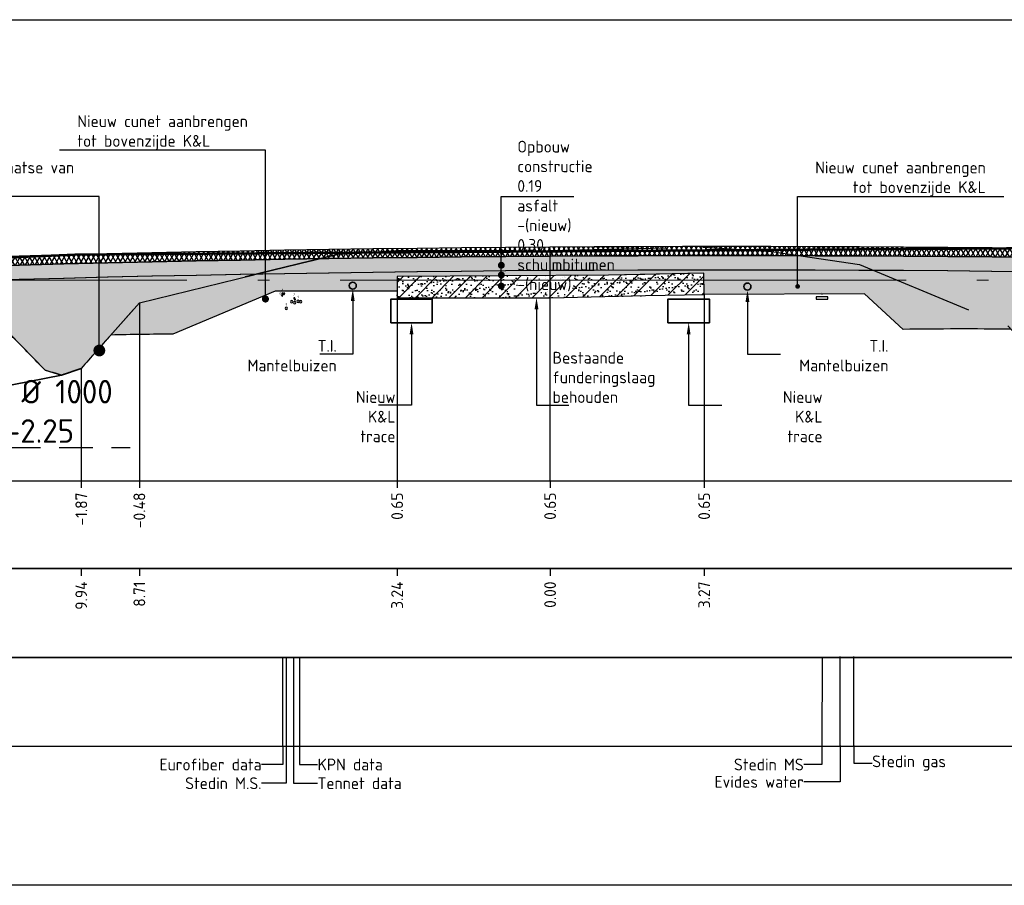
# Model space of a CAD drawing. Extents: x 102676 to 106538, y 417474 to 420545.
# Tile 66 of 112: x 104488 to 104508, y 418476 to 418495. Entities that reach past the tile are written whole.
import ezdxf
from ezdxf import colors
from ezdxf.entities.mleader import LeaderData, LeaderLine
from ezdxf.enums import TextEntityAlignment as Align
from ezdxf.lldxf.tags import DXFTag
from ezdxf.math import Vec2, Vec3

# ---------------------------------------------------------------- set-up
doc = ezdxf.new("R2010")
doc.units = 0
for name, pattern in [('AL-NAP_LIJN', [15.25, 12, -1.5, 0.25, -1.5]), ('DASHED', [0.75, 0.5, -0.25]), ('DASHED2', [0.375, 0.25, -0.125]), ('DGN Style 2', [10.029034, 6.01742, -4.011614]), ('DGN Style 3', [14.040647, 10.029034, -4.011614]), ('DUIKER', [1.11, 0.71, -0.4])]:
    doc.linetypes.add(name, pattern=pattern)
doc.layers.get('0').update_dxf_attribs({"lineweight": 25})
for name, color, linetype, lineweight in [('00-Aslijn', 5, 'DGN Style 3', 25), ('B-WE-GW-GROND-A', 7, 'Continuous', 25), ('B-WE-GW-GROND_ZAND-AD', 7, 'Continuous', 25), ('B-WE-GW-GRONDWERKLIJN_KRUIN-G', 90, 'Continuous', 25), ('B-WE-KL-DATA_KABELBED-G', 90, 'Continuous', 25), ('B-WE-KL-DATA_KABELBED_KPN BV-G', 90, 'Continuous', 25), ('B-WE-KL-ET_MS_13 KV_STEDIN NETBEHEER BV-G', 130, 'KL-MS-N', 25), ('B-WE-KL-GAS_LD_POLYETHYLEEN PE_160_0.1 BAR_STEDIN NETBEHEER BV-G', 50, 'KL-GAS-LD-N', 25), ('B-WE-KL-WATER_ASBESTCEMENT_176_EVIDES INFRA-G', 170, 'KL-WATER-N', 25), ('B-WE-VH-VERHARDING_FUNDERING-A', 252, 'Continuous', 25), ('B-WE-WH-DUIKER-G', 150, 'DUIKER', 25), ('N-WE-AM-NAP-G', 7, 'AL-NAP_LIJN', 18), ('N-WE-GW-BERM-G', 90, 'Continuous', 35), ('N-WE-VH-VERHARDING_ASFALT-A', 252, 'Continuous', 25), ('N-WE-VH-VERHARDING_ASFALT-GD', 252, 'Continuous', 25), ('N-WE-VH-VERHARDING_FUNDERING-A', 252, 'Continuous', 25), ('N-WE-VH-VERHARDING_FUNDERING_BIMS-G', 7, 'Continuous', 25), ('N-WE-WH-WATERBODEM-G', 90, 'AL-MAAIVELD', 35), ('X-XX-AL-PROFIELBALK-G', 7, 'Continuous', 25), ('X-XX-AL-PROFIELBALK-T25', 7, 'Continuous', 25), ('X-XX-AL-TEKENBLAD_KADER_ROOSTERVERDELING-G', 7, 'Continuous', 25), ('X-XX-AL-VERWIJZING_DOORSNEDE-M_NIEUW', 1, 'Continuous', 25), ('X-XX-AL-VERWIJZING_DOORSNEDE-M_OUD', 7, 'Continuous', 25)]:
    doc.layers.add(name, color=color, linetype=linetype, lineweight=lineweight)
doc.styles.add('NLCS-ISO-ANNOTATIEF-T25', font='NLCS-ISO.ttf', dxfattribs={"height": 2.5})
doc.styles.get("Standard").update_dxf_attribs({"font": 'arial.ttf'})
doc.linetypes.add('AL-MAAIVELD', pattern='A,12,[40,NLCS.shx,S=1,R=0,X=0,Y=-0.5],12', length=24)
tags = doc.linetypes.add('KL-GAS-LD-N', pattern='A,4,-1,[69,NLCS.shx,S=0.5,R=0,X=0,Y=0],-1,4,-1,["L",Standard,S=1,R=0,X=0.25,Y=-0.5],-2', length=13).pattern_tags.tags
tags[18] = DXFTag(74, 10)
tags = doc.linetypes.add('KL-MS-N', pattern='A,4,-1,[103,NLCS.shx,S=0.75,R=0,X=0,Y=0],-1,4,-1,["M",Standard,S=1,R=0,X=0,Y=-0.5],-2', length=13).pattern_tags.tags
tags[18] = DXFTag(74, 10)
doc.linetypes.add('KL-WATER-N', pattern='A,7,-0.5,[168,NLCS.shx,S=0.75,R=0,X=0.75,Y=0],-2', length=9.5)

# ---------------------------------------------------------------- blocks, each defined once
blk = doc.blocks.new('AFDEKPLAAT')
at = {"color": 0, "linetype": 'ByBlock'}
blk.add_lwpolyline([(-0.5, -1), (0.5, -1), (0.5, 0), (-0.5, 0)], close=True, dxfattribs=at)
blk = doc.blocks.new('ID')
at = {"color": 0, "linetype": 'ByBlock'}
blk.add_attdef('ID', text='', height=50, dxfattribs=at).set_placement((0, 25), align=Align.BOTTOM_CENTER)
blk = doc.blocks.new('LEIDING')
at = {"color": 0, "linetype": 'ByBlock'}
blk.add_circle((0, -0.5), 0.5, dxfattribs=at)
blk = doc.blocks.new('ELEKTRA')
at = {"color": 0, "linetype": 'ByBlock'}
blk.add_circle((0, -0.5), 0.5, dxfattribs=at)
blk = doc.blocks.new('GLASVEZEL')
at = {"color": 0, "linetype": 'ByBlock'}
blk.add_circle((0, -0.5), 0.5, dxfattribs=at)
blk = doc.blocks.new('_Dot')
at = {"color": 0, "linetype": 'ByBlock', "lineweight": -2}
blk.add_line((-0.5, 0), (-1, 0), dxfattribs=at)
at = {"color": 0, "linetype": 'ByBlock', "const_width": 0.5}
blk.add_lwpolyline([(-0.25, 0, 1), (0.25, 0, 1)], format="xyb", close=True, dxfattribs=at)

msp = doc.modelspace()

# ---------------------------------------------------------------- hatches: boundary and pattern name
at = {"layer": 'B-WE-GW-GROND-A', "transparency": 33554687}
h = msp.add_hatch(dxfattribs=at)
h.set_pattern_fill('AGW-GROND_KLEI', color=9, scale=0.1, pattern_type=2)
h.set_pattern_definition([(45, (6e-11, -42.33905), (-0.1767766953, 0.1767766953), [])])
h.paths.add_polyline_path([(104495.6059, 418489.0654), (104495.6059, 418488.6154), (104498.8617, 418488.6154), (104500.8725, 418488.6588), (104502.1175, 418488.6857), (104502.1078, 418489.1356), (104500.8628, 418489.1087), (104500.089, 418489.092)])
at = {"layer": 'B-WE-GW-GROND_ZAND-AD', "transparency": 33554687}
h = msp.add_hatch(dxfattribs=at)
h.set_pattern_fill('AGW-GROND_ZAND_FUNDERINGSZAND', color=8, scale=0.1, pattern_type=2)
h.set_pattern_definition([(37.5, (132.86567, -9.99967), (-0.00629933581, 0.1926823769), [0, -0.152, 0, -0.17, 0, -0.1625]), (7.5, (132.86567, -9.99967), (0.17697767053, 0.28221460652), [0, -0.082, 0, -0.137, 0, -0.0525]), (327.5, (132.74267, -9.99967), (0.311414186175, 0.000565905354), [0, -0.05, 0, -0.18, 0, -0.235]), (317.5, (132.74267, -9.99967), (0.30061266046, 0.0877675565), [0, -0.025, 0, -0.118, 0, -0.135])])
edge = h.paths.add_edge_path()
edge.add_arc((104502.5917, 417926.4541), 562.7538, 87.327817, 93.436115, ccw=False)
edge.add_line((104528.8281, 418488.596), (104528.7994, 418487.5964))
edge.add_arc((104507.6248, 417812.5259), 675.4025, 88.2034168, 89.7213122)
edge.add_arc((104538.8996, 418449.3447), 47.6603, 125.96386, 127.48175)
edge.add_arc((104513.5414, 418477.2317), 10.5808, 110.14226, 111.66016)
edge.add_arc((104507.2478, 418477.7674), 9.5998, 75.59465, 77.11255)
edge.add_arc((104478.0109, 418458.7084), 42.3333, 42.165, 43.6829)
edge.add_arc((104507.6344, 418401.7016), 86.2508, 89.341838, 90.859734)
edge.add_line((104506.3403, 418487.9426), (104505.5159, 418488.6955))
edge.add_line((104505.5159, 418488.6955), (104505.517, 418488.6955))
edge.add_line((104505.517, 418488.6955), (104502.1175, 418488.6857))
edge.add_line((104502.1175, 418488.6857), (104502.1078, 418489.1356))
edge.add_line((104502.1078, 418489.1356), (104500.089, 418489.092))
edge.add_line((104500.089, 418489.092), (104495.6059, 418489.0654))
edge.add_line((104495.6059, 418489.0654), (104495.6047, 418489.0654))
edge.add_line((104495.6047, 418489.0654), (104495.6059, 418488.7565))
edge.add_line((104495.6059, 418488.7565), (104493.0183, 418488.7565))
edge.add_line((104493.0183, 418488.7565), (104490.8479, 418487.842))
edge.add_arc((104491.173, 418419.5471), 68.2956, 90.272785, 91.373573)
edge.add_arc((104515.9495, 418463.7903), 35.7107, 137.70199, 139.219)
edge.add_arc((104493.9865, 418471.2008), 16.705, 107.69542, 109.21242)
edge.add_arc((104484.5387, 418473.8829), 13.6756, 73.20871, 74.72571)
edge.add_arc((104461.4417, 418461.7897), 36.7728, 43.44198, 44.95898)
edge.add_arc((104499.9497, 417786.6083), 701.2762, 91.0202774, 92.5372779)
edge.add_line((104468.9047, 418487.1971), (104468.8627, 418488.1962))
at = {"layer": 'B-WE-VH-VERHARDING_FUNDERING-A', "transparency": 33554687}
h = msp.add_hatch(dxfattribs=at)
h.set_pattern_fill('AVH-FUNDERING_ZAND', color=9, scale=0.1, pattern_type=2)
h.set_pattern_definition([(37.5, (6e-11, -42.33905), (-0.00629933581, 0.1926823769), [0, -0.152, 0, -0.17, 0, -0.1625]), (7.5, (6e-11, -42.33905), (0.17697767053, 0.28221460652), [0, -0.082, 0, -0.137, 0, -0.0525]), (327.5, (-0.123, -42.33905), (0.311414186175, 0.000565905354), [0, -0.05, 0, -0.18, 0, -0.235]), (317.5, (-0.123, -42.33905), (0.30061266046, 0.0877675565), [0, -0.025, 0, -0.118, 0, -0.135])])
h.paths.add_polyline_path([(104495.6059, 418489.0654), (104495.6059, 418488.6154), (104498.8617, 418488.6154), (104500.8725, 418488.6588), (104502.1175, 418488.6857), (104502.1078, 418489.1356), (104500.8628, 418489.1087), (104500.089, 418489.092)])
at = {"layer": 'N-WE-VH-VERHARDING_ASFALT-A', "transparency": 33554687}
h = msp.add_hatch(dxfattribs=at)
h.set_pattern_fill('AVH-ASFALT_LAAG1-SOD', color=256, scale=30, pattern_type=2)
h.set_pattern_definition([(60, (0, 0), (-0.07794228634, 0.045), []), (120, (0, 0), (-0.07794228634, -0.045), [])])
edge = h.paths.add_edge_path()
edge.add_line((104468.8509, 418488.6854), (104468.8623, 418488.4958))
edge.add_arc((104502.5983, 417926.7845), 562.7235, 87.326921, 93.437012, ccw=False)
edge.add_line((104528.8421, 418488.8956), (104528.8509, 418489.0854))
edge.add_arc((104502.5983, 417926.7845), 562.9135, 87.326921, 93.437012)
at = {"layer": 'N-WE-VH-VERHARDING_FUNDERING-A', "transparency": 33554687}
h = msp.add_hatch(dxfattribs=at)
h.set_pattern_fill('AVH-FUNDERING_BIMS', color=256, scale=0.25, pattern_type=2)
h.set_pattern_definition([(30, (0, 0), (0.072168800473, 0.124999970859), [0.025, -0.225]), (150, (0, 0), (-0.144337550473, 2.9141e-08), [0.025, -0.225])])
edge = h.paths.add_edge_path()
edge.add_line((104468.8623, 418488.4958), (104468.8803, 418488.1963))
edge.add_arc((104502.5983, 417926.7845), 562.4235, 87.326921, 93.437012, ccw=False)
edge.add_line((104528.8281, 418488.596), (104528.8421, 418488.8956))
edge.add_arc((104502.5983, 417926.7845), 562.7235, 87.326921, 93.437012)

# ---------------------------------------------------------------- linework, layer by layer
at = {"layer": '00-Aslijn', "elevation": 0.494}
msp.add_lwpolyline([(104498.8509, 418484.7355), (104498.8509, 418489.6545)], dxfattribs=at)
at = {"layer": 'B-WE-GW-GROND-A', "color": 9, "transparency": 33554687, "elevation": -0.7646}
msp.add_lwpolyline([(104495.6059, 418489.0654), (104495.6059, 418488.6154), (104498.8617, 418488.6154), (104500.8725, 418488.6588), (104502.1175, 418488.6857), (104502.1078, 418489.1356), (104500.8628, 418489.1087), (104500.089, 418489.092)], close=True, dxfattribs=at)
at = {"layer": 'B-WE-GW-GRONDWERKLIJN_KRUIN-G', "color": 8, "linetype": 'DASHED2', "ltscale": 10}
msp.add_lwpolyline([(104481.8509, 418488.6115), (104486.6632, 418488.5954), (104488.1414, 418487.0754), (104488.4894, 418486.9754), (104488.9089, 418487.1154), (104490.1404, 418488.5054), (104494.3596, 418489.5354), (104495.6059, 418489.6154), (104498.8509, 418489.6154), (104502.0959, 418489.6854), (104503.5469, 418489.5954), (104505.4112, 418489.3154), (104508.5582, 418488.0154), (104509.3889, 418487.1254), (104509.6361, 418487.0654), (104509.8979, 418487.1654), (104511.5333, 418488.3854), (104515.8509, 418488.4308)], dxfattribs=at)
at = {"layer": 'B-WE-KL-DATA_KABELBED_KPN BV-G', "elevation": 0.2233, "flags": 128}
for points in [[(104493.1829, 418479.0999), (104493.1828, 418480.9855)], [(104493.4118, 418480.9855), (104493.4119, 418479.0999)], [(104493.5333, 418480.9855), (104493.5334, 418479.0999)]]:
    msp.add_lwpolyline(points, dxfattribs=at)
at = {"layer": 'B-WE-KL-ET_MS_13 KV_STEDIN NETBEHEER BV-G', "elevation": 0.494, "flags": 128}
msp.add_lwpolyline([(104493.2559, 418480.9855), (104493.2545, 418479.0999)], dxfattribs=at)
at = {"layer": 'B-WE-KL-ET_MS_13 KV_STEDIN NETBEHEER BV-G', "flags": 128}
msp.add_lwpolyline([(104504.6172, 418480.9855), (104504.6157, 418479.0999)], dxfattribs=at)
at = {"layer": 'B-WE-KL-GAS_LD_POLYETHYLEEN PE_160_0.1 BAR_STEDIN NETBEHEER BV-G', "flags": 128}
msp.add_lwpolyline([(104505.295, 418479.1211), (104505.295, 418481.0067)], dxfattribs=at)
at = {"layer": 'B-WE-KL-WATER_ASBESTCEMENT_176_EVIDES INFRA-G', "flags": 128}
msp.add_lwpolyline([(104505.0054, 418479.1211), (104505.0054, 418481.0067)], dxfattribs=at)
at = {"layer": 'N-WE-AM-NAP-G', "color": 9, "lineweight": 13, "true_color": 0xd19cc7}
msp.add_lwpolyline([(104463.9004, 418488.9854), (104529.1081, 418488.9854)], dxfattribs=at)
at = {"layer": 'N-WE-GW-BERM-G', "elevation": -0.9879}
for points in [[(104495.4742, 418488.0854), (104496.3509, 418488.0854), (104496.3509, 418488.5854), (104495.4742, 418488.5854)], [(104501.3509, 418488.0854), (104502.2277, 418488.0854), (104502.2277, 418488.5854), (104501.3509, 418488.5854)]]:
    msp.add_lwpolyline(points, close=True, dxfattribs=at)
at = {"layer": 'N-WE-GW-BERM-G'}
for centre in [(104494.6657, 418488.87, -1.4819), (104503.0361, 418488.8507, -1.4819)]:
    msp.add_circle(centre, 0.075, dxfattribs=at)
at = {"layer": 'N-WE-VH-VERHARDING_ASFALT-GD', "color": 4, "linetype": 'DGN Style 2', "const_width": 0.05, "elevation": 1.2585}
msp.add_lwpolyline([(104528.8509, 418489.0854, 0.0266666), (104468.8509, 418488.6854)], format="xyb", dxfattribs=at)
at = {"layer": 'N-WE-VH-VERHARDING_ASFALT-GD', "elevation": -0.2706}
for points in [[(104468.8509, 418488.6854), (104468.8623, 418488.4958, -0.0266666), (104528.8421, 418488.8956), (104528.8509, 418489.0854, 0.0266666)], [(104468.8623, 418488.4958), (104468.8803, 418488.1963, -0.0266666), (104528.8281, 418488.596), (104528.8421, 418488.8956, 0.0266666)]]:
    msp.add_lwpolyline(points, format="xyb", close=True, dxfattribs=at)
at = {"layer": 'N-WE-VH-VERHARDING_FUNDERING_BIMS-G', "elevation": -0.2706}
for points in [[(104468.8627, 418488.1962, -0.0266588), (104528.8281, 418488.596)], [(104508.6252, 418487.9466, 0.0066232), (104506.3403, 418487.9426), (104505.5159, 418488.6955), (104505.5159, 418488.6955), (104505.517, 418488.6955), (104502.1175, 418488.6857), (104502.1078, 418489.1356), (104502.1078, 418489.1356), (104500.089, 418489.092), (104495.6059, 418489.0654), (104495.6047, 418489.0654), (104495.6059, 418488.7565), (104495.6059, 418488.7565), (104495.6059, 418488.7565), (104493.0183, 418488.7565), (104493.0183, 418488.7565), (104490.8479, 418487.842, 0.0048031), (104489.5359, 418487.8231, 0.0066193), (104488.9089, 418487.1154, 0.0066193), (104488.4894, 418486.9754, 0.0066193), (104488.1414, 418487.0754, 0.0066193), (104487.4626, 418487.7734, 0.0066193), (104468.9047, 418487.1971)]]:
    msp.add_lwpolyline(points, format="xyb", dxfattribs=at)
at = {"layer": 'N-WE-WH-WATERBODEM-G', "linetype": 'DASHED', "ltscale": 10, "flags": 128}
msp.add_lwpolyline([(104471.0163, 418489.0554), (104477.2769, 418487.4854), (104482.4875, 418486.2354), (104484.7573, 418486.2354), (104488.4894, 418486.9754), (104488.9089, 418487.1154), (104489.2367, 418487.4854), (104490.1404, 418488.5054), (104494.3596, 418489.5354)], dxfattribs=at)
at = {"layer": 'X-XX-AL-PROFIELBALK-G', "color": 7, "linetype": 'Continuous', "lineweight": 25}
for p, q in [((104488.9089, 418484.7355), (104488.9089, 418484.5855)), ((104490.1404, 418484.7355), (104490.1404, 418484.5855)), ((104495.6059, 418484.7355, -2.2464), (104495.6059, 418484.5855, -2.2464)), ((104498.8509, 418484.7355, -0.9879), (104498.8509, 418484.5855, -0.9879)), ((104502.1175, 418484.7355, -1.7525), (104502.1175, 418484.5855, -1.7525)), ((104488.9089, 418482.8711), (104488.9089, 418482.7211)), ((104490.1404, 418482.8711), (104490.1404, 418482.7211)), ((104495.6059, 418482.8711), (104495.6059, 418482.7211)), ((104498.8509, 418482.8711, 2.7404), (104498.8509, 418482.7211, 2.7404)), ((104502.1175, 418482.8711, 0.494), (104502.1175, 418482.7211, 0.494))]:
    msp.add_line(p, q, dxfattribs=at)
for points in [[(104467.7012, 418484.7355), (104529.2192, 418484.7355), (104529.2192, 418482.8711), (104467.7012, 418482.8711)], [(104467.7012, 418482.8711), (104529.2192, 418482.8711), (104529.2192, 418480.9855), (104467.7012, 418480.9855)]]:
    msp.add_lwpolyline(points, close=True, dxfattribs=at)
at = {"layer": 'X-XX-AL-PROFIELBALK-G'}
msp.add_lwpolyline([(104467.7012, 418480.9855), (104529.2192, 418480.9855), (104529.2192, 418479.0999), (104467.7012, 418479.0999)], close=True, dxfattribs=at)
for points, elevation in [([(104493.1829, 418479.0999), (104493.1829, 418478.7196), (104492.7316, 418478.7196)], 0.2233), ([(104493.2545, 418479.0999), (104493.2545, 418478.3223), (104492.7316, 418478.3223)], 0.494), ([(104493.4119, 418479.0999), (104493.4119, 418478.3223), (104493.9193, 418478.3223)], 0.2233), ([(104493.5334, 418479.0999), (104493.5334, 418478.7197), (104493.9193, 418478.7197)], 0.2233)]:
    msp.add_lwpolyline(points, dxfattribs=dict(at, elevation=elevation))
for points in [[(104505.0054, 418479.1212), (104505.0054, 418478.3519), (104504.2298, 418478.3519)], [(104504.6157, 418479.0999), (104504.6157, 418478.7196), (104504.2298, 418478.7196)], [(104505.295, 418479.1211), (104505.2952, 418478.749), (104505.6811, 418478.749)]]:
    msp.add_lwpolyline(points, dxfattribs=at)
at = {"layer": 'X-XX-AL-TEKENBLAD_KADER_ROOSTERVERDELING-G', "elevation": 0.9879}
msp.add_lwpolyline([(104463.2007, 418494.5079), (104529.6572, 418494.5079), (104529.6572, 418476.1588), (104463.2007, 418476.1588)], close=True, dxfattribs=at)
at = {"layer": 'X-XX-AL-VERWIJZING_DOORSNEDE-M_NIEUW'}
for points, elevation in [([(104502.1175, 418488.6857), (104502.1175, 418484.7355)], -0.2706), ([(104495.6059, 418488.6154), (104495.6059, 418484.7355)], -0.7646)]:
    msp.add_lwpolyline(points, dxfattribs=dict(at, elevation=elevation))
for points in [[(104490.1404, 418488.5054), (104490.1404, 418484.7355)], [(104488.9089, 418487.1154), (104488.9089, 418484.7355)]]:
    msp.add_lwpolyline(points, dxfattribs=at)
at = {"layer": 'X-XX-AL-VERWIJZING_DOORSNEDE-M_OUD'}
msp.add_lwpolyline([(104497.8162, 418488.8611), (104497.8162, 418489.595)], dxfattribs=at)

# ---------------------------------------------------------------- block references
at = {"ltscale": 20}
ref = msp.add_blockref('ID', (104493.1715, 418488.6791, -0.2706), dxfattribs=dict(at, xscale=-0.001, yscale=0.001, zscale=0.001))
ref.add_attrib('ID', '5', dxfattribs={"color": 0, "linetype": 'ByBlock', "height": 0.05}).set_placement((104493.1281, 418488.6535, -0.2706), align=Align.BOTTOM_CENTER)
ref = msp.add_blockref('ID', (104493.1759, 418488.7154, -0.2706), dxfattribs=dict(at, xscale=-0.001, yscale=0.001, zscale=0.001))
ref.add_attrib('ID', '4', dxfattribs={"color": 0, "linetype": 'ByBlock', "height": 0.05}).set_placement((104493.1759, 418488.7404, -0.2706), align=Align.BOTTOM_CENTER)
ref = msp.add_blockref('ID', (104493.4259, 418488.6154, -0.2706), dxfattribs=dict(at, xscale=-0.001, yscale=0.001, zscale=0.001))
ref.add_attrib('ID', '2', dxfattribs={"color": 0, "linetype": 'ByBlock', "height": 0.05}).set_placement((104493.4259, 418488.6404, -0.2706), align=Align.BOTTOM_CENTER)
ref = msp.add_blockref('ID', (104493.5059, 418488.5654, -0.2706), dxfattribs=dict(at, xscale=-0.001, yscale=0.001, zscale=0.001))
ref.add_attrib('ID', '1', dxfattribs={"color": 0, "linetype": 'ByBlock', "height": 0.05}).set_placement((104493.5059, 418488.5904, -0.2706), align=Align.BOTTOM_CENTER)
at = {"ltscale": 20, "xscale": 0.001, "yscale": 0.001, "zscale": 0.001}
msp.add_blockref('ID', (104504.6159, 418488.6354, -0.2706), dxfattribs=at).add_auto_attribs({'ID': '1'})
at = {"ltscale": 20}
ref = msp.add_blockref('ID', (104493.2559, 418488.4154, -0.2706), dxfattribs=dict(at, xscale=-0.001, yscale=0.001, zscale=0.001))
ref.add_attrib('ID', '3', dxfattribs={"color": 0, "linetype": 'ByBlock', "height": 0.05}).set_placement((104493.2559, 418488.4404, -0.2706), align=Align.BOTTOM_CENTER)
at = {"layer": 'B-WE-KL-DATA_KABELBED-G'}
for name, p, xscale, yscale, zscale in [('GLASVEZEL', (104493.1715, 418488.6791, -0.2706), -0.03, 0.03, 0.03), ('GLASVEZEL', (104493.1759, 418488.7154, -0.2706), -0.03, 0.03, 0.03), ('GLASVEZEL', (104493.2081, 418488.7154, -0.2706), -0.03, 0.03, 0.03), ('LEIDING', (104493.3727, 418488.5548, -0.2706), -0.05, 0.05, 0.05), ('LEIDING', (104493.4371, 418488.5337, -0.2706), -0.05, 0.05, 0.05), ('LEIDING', (104493.4259, 418488.6154, -0.2706), -0.025, 0.025, 0.025), ('LEIDING', (104493.4396, 418488.5902, -0.2706), -0.025, 0.025, 0.025), ('LEIDING', (104493.5059, 418488.5654, -0.2706), -0.05, 0.05, 0.05), ('LEIDING', (104493.5609, 418488.5542, -0.2706), -0.05, 0.05, 0.05)]:
    msp.add_blockref(name, p, dxfattribs=dict(at, xscale=xscale, yscale=yscale, zscale=zscale))
at = {"layer": 'B-WE-KL-ET_MS_13 KV_STEDIN NETBEHEER BV-G', "yscale": 0.05}
for name, p, xscale, zscale in [('AFDEKPLAAT', (104504.6159, 418488.6354, -0.2706), 0.25, 0.25), ('ELEKTRA', (104493.2559, 418488.4154, -0.2706), -0.05, 0.05)]:
    msp.add_blockref(name, p, dxfattribs=dict(at, xscale=xscale, zscale=zscale))
at = {"layer": 'X-XX-AL-VERWIJZING_DOORSNEDE-M_OUD', "xscale": 0.14625, "yscale": 0.14625, "zscale": 0.14625, "rotation": 270}
for p in [(104497.8162, 418489.3027), (104497.8162, 418489.0946), (104497.8162, 418488.8611)]:
    msp.add_blockref('_Dot', p, dxfattribs=at)

# ---------------------------------------------------------------- texts
at = {"layer": 'X-XX-AL-PROFIELBALK-T25', "char_height": 0.25, "attachment_point": 6, "rotation": 90, "style": 'NLCS-ISO-ANNOTATIEF-T25'}
for s, insert in [('-1.87', (104488.9089, 418484.4855, 0.7618)), ('-0.48', (104490.1404, 418484.4855, 0.7618)), ('0.65', (104495.6059, 418484.4855, -1.4847)), ('0.65', (104498.8509, 418484.4855, -0.2261)), ('0.65', (104502.1175, 418484.4855, -0.9907)), ('9.94', (104488.9089, 418482.5999, -1.4847)), ('8.71', (104490.1404, 418482.5999, -1.4847)), ('3.24', (104495.6059, 418482.5999, -1.4847)), ('0.00', (104498.8509, 418482.5999, -0.2261)), ('3.27', (104502.1175, 418482.5999, -0.9907))]:
    msp.add_mtext_dynamic_manual_height_columns(s, width=0.445486, gutter_width=0.9, heights=[0], dxfattribs=dict(at, insert=insert))
at = {"layer": 'X-XX-AL-PROFIELBALK-T25', "char_height": 0.25, "style": 'NLCS-ISO-ANNOTATIEF-T25'}
for s, width, heights, insert, attachment_point in [('Eurofiber data', 2.863413, [0], (104492.7316, 418478.7196, 0.494), 6), ('KPN data', 1.661857, [0.0771], (104493.9193, 418478.7197, 0.2233), 4), ('Stedin MS', 1.981523, [0], (104504.2298, 418478.7196), 6), ('Stedin gas', 2.762757, [0], (104505.6811, 418478.749), 4), ('Stedin M.S.', 2.796505, [0.8719], (104492.7316, 418478.3223, 0.494), 6), ('Tennet data', 2.365113, [0.3789], (104493.9193, 418478.3223, 0.2233), 4), ('Evides water', 2.126813, [0], (104504.2298, 418478.3519), 6)]:
    msp.add_mtext_dynamic_manual_height_columns(s, width=width, gutter_width=0.9, heights=heights, dxfattribs=dict(at, insert=insert, attachment_point=attachment_point))

# ---------------------------------------------------------------- leaders
at = {"layer": 'B-WE-WH-DUIKER-G', "color": 0, "ltscale": 2}
ml = msp.add_multileader_mtext('Standard', dxfattribs=at)
ml.set_content('Duiker, %%C 1000\\P\\pxi-3,l4,t4;b.o.b.^I-2.25', style='NLCS-ISO-ANNOTATIEF-T25')
ml.set_leader_properties(color=256, linetype='ByLayer', lineweight=-1)
ml.build(insert=Vec2(0, 0))
ml.multileader.update_dxf_attribs({"text_left_attachment_type": 5, "text_right_attachment_type": 5, "dogleg_length": 2.5, "arrow_head_size": 0.5, "scale": 0.2})
ctx = ml.context
ctx.base_point, ctx.scale, ctx.char_height, ctx.arrow_head_size, ctx.landing_gap_size, ctx.plane_origin = Vec3(104485.1111, 418485.4392, 0.494), 0.2, 0.5, 0.5, 0.18, Vec3(344.852, -25.0024, 0.494)
ctx.left_attachment, ctx.right_attachment = 5, 5
notes = []
notes.append((ctx, [(0, (1, 1, 0), (104484.6111, 418485.4392, 0.494), (1, 0), 0.5, [(0, [(104483.6224, 418486.9821, 0.494)], 0, [])])]))
ctx.mtext.insert, ctx.mtext.flow_direction = Vec3(104485.2911, 418486.8725, 0.494), 5
at = {"layer": 'X-XX-AL-VERWIJZING_DOORSNEDE-M_OUD'}
ml = msp.add_multileader_mtext('Standard', dxfattribs=at)
ml.set_content('Nieuw cunet aanbrengen\\Ptot bovenzijde K&L', color=256, style='NLCS-ISO-ANNOTATIEF-T25')
ml.set_leader_properties(color=256, linetype='ByLayer', lineweight=-1)
ml.set_arrow_properties(name='DOT')
ml.build(insert=Vec2(0, 0))
ml.multileader.update_dxf_attribs({"text_left_attachment_type": 5, "text_right_attachment_type": 5, "dogleg_length": 2.5, "arrow_head_size": 0.15, "scale": 0.1})
ctx = ml.context
ctx.base_point, ctx.scale, ctx.char_height, ctx.arrow_head_size, ctx.landing_gap_size, ctx.plane_origin = Vec3(104488.7343, 418491.739), 0.1, 0.25, 0.15, 0.09, Vec3(208632.085, 837000.0557)
ctx.left_attachment, ctx.right_attachment = 5, 5
notes.append((ctx, [(0, (1, 1, 0), (104492.8143, 418491.739), (-1, 0), 0.25, [(0, [(104492.8143, 418488.5874)], 0, [])])]))
ctx.mtext.insert, ctx.mtext.flow_direction = Vec3(104488.8243, 418492.4806), 5
ml = msp.add_multileader_mtext('Standard', dxfattribs=at)
ml.set_content('\\A1;Opbouw constructie\\P0.19 asfalt ^I^I-(nieuw)\\P0.30 schuimbitumen -(nieuw)', color=256, style='NLCS-ISO-ANNOTATIEF-T25')
ml.set_leader_properties(color=256, linetype='ByLayer', lineweight=-1)
ml.set_arrow_properties(name='DOT')
ml.build(insert=Vec2(0, 0))
ml.multileader.update_dxf_attribs({"text_left_attachment_type": 5, "text_right_attachment_type": 5, "dogleg_length": 2.5, "arrow_head_size": 0.1, "scale": 0.1})
ctx = ml.context
ctx.base_point, ctx.scale, ctx.char_height, ctx.arrow_head_size, ctx.landing_gap_size, ctx.plane_origin = Vec3(104498.0662, 418490.7585), 0.1, 0.25, 0.1, 0.09, Vec3(208639.0401, -23.2615)
ctx.left_attachment, ctx.right_attachment = 5, 5
notes.append((ctx, [(1, (1, 1, 0), (104497.8162, 418490.7585), (1, 0), 0.25, [(0, [(104497.8162, 418489.595)], 0, [])])]))
ctx.mtext.insert, ctx.mtext.width, ctx.mtext.flow_direction = Vec3(104498.1562, 418491.9419), 11.828053, 5
ml = msp.add_multileader_mtext('Standard', dxfattribs=at)
ml.set_content('Bestaande watergang, ter plaatse van \\Pnieuwe zijweg, dempen.', color=256, style='NLCS-ISO-ANNOTATIEF-T25')
ml.set_leader_properties(color=256, linetype='ByLayer', lineweight=-1)
ml.set_arrow_properties(name='DOT')
ml.build(insert=Vec2(0, 0))
ml.multileader.update_dxf_attribs({"text_left_attachment_type": 5, "text_right_attachment_type": 5, "dogleg_length": 2.5, "arrow_head_size": 0.25, "scale": 0.1})
ctx = ml.context
ctx.base_point, ctx.scale, ctx.char_height, ctx.arrow_head_size, ctx.landing_gap_size, ctx.plane_origin = Vec3(104482.9488, 418490.7585, -1.4819), 0.1, 0.25, 0.25, 0.09, Vec3(208628.4856, 836998.8563, -1.4819)
ctx.left_attachment, ctx.right_attachment = 5, 5
notes.append((ctx, [(0, (1, 1, 0), (104489.2913, 418490.7585, -1.4819), (-1, 0), 0.25, [(0, [(104489.2913, 418487.4952, -1.4819)], 0, [])])]))
ctx.mtext.insert, ctx.mtext.flow_direction = Vec3(104483.0388, 418491.5002, -1.4819), 5
ml = msp.add_multileader_mtext('Standard', dxfattribs=at)
ml.set_content('Nieuw cunet aanbrengen\\Ptot bovenzijde K&L', color=256, style='NLCS-ISO-ANNOTATIEF-T25')
ml.set_leader_properties(color=256, linetype='ByLayer', lineweight=-1)
ml.set_arrow_properties(name='DOT')
ml.build(insert=Vec2(0, 0))
ml.multileader.update_dxf_attribs({"text_left_attachment_type": 5, "text_right_attachment_type": 5, "dogleg_length": 2.5, "arrow_head_size": 0.1, "scale": 0.1})
ctx = ml.context
ctx.base_point, ctx.scale, ctx.char_height, ctx.arrow_head_size, ctx.landing_gap_size, ctx.plane_origin = Vec3(104504.3499, 418490.7585), 0.1, 0.25, 0.1, 0.09, Vec3(365.6168, 837000.0557)
ctx.left_attachment, ctx.right_attachment, ctx.text_align_type = 5, 5, 2
notes.append((ctx, [(0, (1, 1, 0), (104504.0999, 418490.7585), (1, 0), 0.25, [(0, [(104504.0999, 418488.854)], 0, [])])]))
ctx.mtext.insert, ctx.mtext.alignment, ctx.mtext.flow_direction = Vec3(104508.0899, 418491.5002), 3, 5
ml = msp.add_multileader_mtext('Standard', dxfattribs=at)
ml.set_content('\\pxi-3,l4,t4;T.I.^IMantelbuizen', color=256, style='NLCS-ISO-ANNOTATIEF-T25')
ml.set_leader_properties(color=256, linetype='ByLayer', lineweight=-1)
ml.build(insert=Vec2(0, 0))
ml.multileader.update_dxf_attribs({"text_left_attachment_type": 5, "text_right_attachment_type": 5, "dogleg_length": 2.5, "arrow_head_size": 0.25, "scale": 0.1})
ctx = ml.context
ctx.base_point, ctx.scale, ctx.char_height, ctx.arrow_head_size, ctx.landing_gap_size, ctx.plane_origin = Vec3(104491.5856, 418487.4203, -1.4819), 0.1, 0.25, 0.25, 0.09, Vec3(208635.684, -25.8498, -1.4819)
ctx.left_attachment, ctx.right_attachment, ctx.text_align_type = 5, 5, 2
notes.append((ctx, [(0, (1, 1, 0), (104494.6656, 418487.4203, -1.4819), (-1, 0), 0.25, [(0, [(104494.6657, 418488.795, -1.4819)], 0, [])])]))
ctx.mtext.insert, ctx.mtext.width, ctx.mtext.alignment, ctx.mtext.flow_direction = Vec3(104494.3256, 418487.7203, -1.4819), 3.572884, 3, 5
ml = msp.add_multileader_mtext('Standard', dxfattribs=at)
ml.set_content('\\pxi-3,l4,t4;T.I.^IMantelbuizen', color=256, style='NLCS-ISO-ANNOTATIEF-T25')
ml.set_leader_properties(color=256, linetype='ByLayer', lineweight=-1)
ml.build(insert=Vec2(0, 0))
ml.multileader.update_dxf_attribs({"text_left_attachment_type": 5, "text_right_attachment_type": 5, "dogleg_length": 2.5, "arrow_head_size": 0.25, "scale": 0.1})
ctx = ml.context
ctx.base_point, ctx.scale, ctx.char_height, ctx.arrow_head_size, ctx.landing_gap_size, ctx.plane_origin = Vec3(104503.2863, 418487.4203, -1.4819), 0.1, 0.25, 0.25, 0.09, Vec3(362.0178, -25.8498, -1.4819)
ctx.left_attachment, ctx.right_attachment, ctx.text_align_type = 5, 5, 2
notes.append((ctx, [(0, (1, 1, 0), (104503.0363, 418487.4203, -1.4819), (1, 0), 0.25, [(0, [(104503.0361, 418488.7757, -1.4819)], 0, [])])]))
ctx.mtext.insert, ctx.mtext.width, ctx.mtext.alignment, ctx.mtext.flow_direction = Vec3(104506.0263, 418487.7203, -1.4819), 3.572884, 3, 5
ml = msp.add_multileader_mtext('Standard', dxfattribs=at)
ml.set_content('Bestaande funderingslaag  behouden', color=256, style='NLCS-ISO-ANNOTATIEF-T25')
ml.set_leader_properties(color=256, linetype='ByLayer', lineweight=-1)
ml.build(insert=Vec2(0, 0))
ml.multileader.update_dxf_attribs({"text_left_attachment_type": 5, "text_right_attachment_type": 5, "dogleg_length": 2.5, "arrow_head_size": 0.25, "scale": 0.1})
ctx = ml.context
ctx.base_point, ctx.scale, ctx.char_height, ctx.arrow_head_size, ctx.landing_gap_size, ctx.plane_origin = Vec3(104498.8122, 418486.3341), 0.1, 0.25, 0.25, 0.09, Vec3(357.1082, -26.3826)
ctx.left_attachment, ctx.right_attachment = 5, 5
notes.append((ctx, [(0, (1, 1, 0), (104498.5622, 418486.3341), (1, 0), 0.25, [(0, [(104498.5622, 418488.6185)], 0, [])])]))
ctx.mtext.insert, ctx.mtext.width, ctx.mtext.flow_direction = Vec3(104498.9022, 418487.4675), 3.433474, 5
ml = msp.add_multileader_mtext('Standard', dxfattribs=at)
ml.set_content('Nieuw K&L trace', color=256, style='NLCS-ISO-ANNOTATIEF-T25')
ml.set_leader_properties(color=256, linetype='ByLayer', lineweight=-1)
ml.build(insert=Vec2(0, 0))
ml.multileader.update_dxf_attribs({"text_left_attachment_type": 5, "text_right_attachment_type": 5, "dogleg_length": 2.5, "arrow_head_size": 0.25, "scale": 0.1})
ctx = ml.context
ctx.base_point, ctx.scale, ctx.char_height, ctx.arrow_head_size, ctx.landing_gap_size, ctx.plane_origin = Vec3(104492.9824, 418486.3341, -0.9879), 0.1, 0.25, 0.25, 0.09, Vec3(208636.9309, -26.3708, -0.9879)
ctx.left_attachment, ctx.right_attachment, ctx.text_align_type = 5, 5, 2
notes.append((ctx, [(0, (1, 1, 0), (104495.9124, 418486.3341, -0.9879), (-1, 0), 0.25, [(0, [(104495.9126, 418488.0854, -0.9879)], 0, [])])]))
ctx.mtext.insert, ctx.mtext.width, ctx.mtext.alignment, ctx.mtext.flow_direction = Vec3(104495.5724, 418486.6341, -0.9879), 3.572884, 3, 5
ml = msp.add_multileader_mtext('Standard', dxfattribs=at)
ml.set_content('Nieuw K&L trace', color=256, style='NLCS-ISO-ANNOTATIEF-T25')
ml.set_leader_properties(color=256, linetype='ByLayer', lineweight=-1)
ml.build(insert=Vec2(0, 0))
ml.multileader.update_dxf_attribs({"text_left_attachment_type": 5, "text_right_attachment_type": 5, "dogleg_length": 2.5, "arrow_head_size": 0.25, "scale": 0.1})
ctx = ml.context
ctx.base_point, ctx.scale, ctx.char_height, ctx.arrow_head_size, ctx.landing_gap_size, ctx.plane_origin = Vec3(104502.0394, 418486.3341, -0.9879), 0.1, 0.25, 0.25, 0.09, Vec3(360.771, -26.3708, -0.9879)
ctx.left_attachment, ctx.right_attachment, ctx.text_align_type = 5, 5, 2
notes.append((ctx, [(0, (1, 1, 0), (104501.7894, 418486.3341, -0.9879), (1, 0), 0.25, [(0, [(104501.7893, 418488.0854, -0.9879)], 0, [])])]))
ctx.mtext.insert, ctx.mtext.width, ctx.mtext.alignment, ctx.mtext.flow_direction = Vec3(104504.6294, 418486.6341, -0.9879), 3.572884, 3, 5
for ctx, leaders in notes:
    for number, flags, end, landing, length, lines in leaders:
        leader = LeaderData()
        leader.index, (leader.has_last_leader_line, leader.has_dogleg_vector, leader.attachment_direction) = number, flags
        leader.last_leader_point, leader.dogleg_vector, leader.dogleg_length = Vec3(end), Vec3(landing), length
        for number, points, colour, breaks in lines:
            line = LeaderLine()
            line.index, line.vertices, line.color, line.breaks = number, Vec3.list(points), colors.encode_raw_color(colour), breaks
            leader.lines.append(line)
        ctx.leaders.append(leader)

doc.saveas('drawing.dxf')
